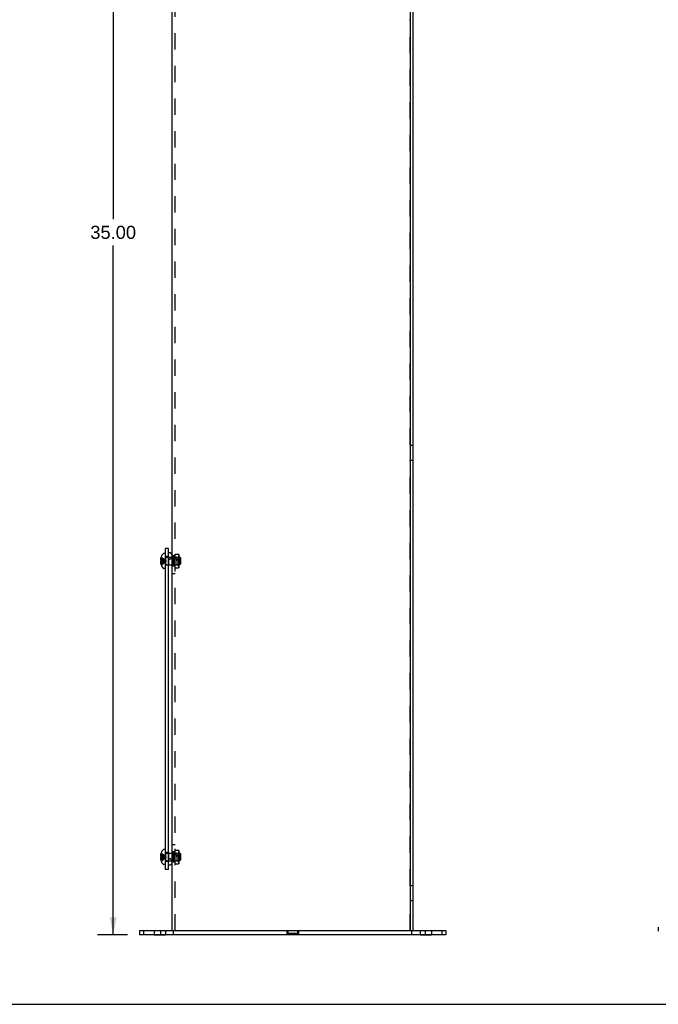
# Model space of a CAD drawing. Header units: inches. Extents: x 0 to 73.9, y 0 to 47.8.
# Tile 3 of 8: x 39.6 to 55.5, y 0 to 24.5. Entities that reach past the tile are written whole.
import ezdxf

# ---------------------------------------------------------------- set-up
doc = ezdxf.new("R2010")
doc.units = ezdxf.units.IN
doc.header["$LTSCALE"] = 4.065217
doc.header["$MEASUREMENT"] = 0
doc.linetypes.add('HIDDEN', pattern=[0.2, 0.1, -0.1])
doc.layers.get('0').update_dxf_attribs({"linetype": 'CONTINUOUS'})
for name, color, linetype in [('02___PRT_ALL_AXES', 7, 'CONTINUOUS'), ('2-BOTTOM-FLANGES', 7, 'CONTINUOUS'), ('DEFAULT_2', 8, 'HIDDEN')]:
    doc.layers.add(name, color=color, linetype=linetype)
doc.styles.get("Standard").update_dxf_attribs({"font": 'arial.ttf'})
doc.dimstyles.new('DIMSTYLE_1', dxfattribs={"dimtxt": 0.326087, "dimasz": 0.434783, "dimexe": 0.09, "dimexo": 0.07, "dimgap": 0.0375, "dimtad": 0, "dimtih": 1, "dimtoh": 1, "dimzin": 4, "dimdsep": 46, "dimtxsty": 'Standard', "dimblk": '_FILLED', "dimblk1": '_FILLED', "dimblk2": '_FILLED', "dimcen": 0.09, "dimazin": 1, "dimtfac": 1, "dimtofl": 0, "dimtmove": 0, "dimatfit": 3, "dimldrblk": '_FILLED', "dimfxl": 0, "dimtolj": 1, "dimtzin": 4, "dimarcsym": 0})

# ---------------------------------------------------------------- blocks, each defined once
blk = doc.blocks.new('_FILLED')
at = {"color": 0, "linetype": 'ByBlock'}
blk.add_solid([(0, 0), (-1, 0.2), (-1, -0.2)], dxfattribs=at)
blk = doc.blocks.new('*D19')
at = {"layer": '2-BOTTOM-FLANGES', "color": 2, "linetype": 'Continuous'}
for p, q in [((42.246, 36.733), (41.499, 36.733)), ((41.891, 36.733), (41.891, 19.559)), ((41.891, 1.733), (41.891, 18.907)), ((42.246, 1.733), (41.499, 1.733))]:
    blk.add_line(p, q, dxfattribs=at)
at = {"layer": '2-BOTTOM-FLANGES', "color": 2, "linetype": 'Continuous', "xscale": 0.4347826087, "yscale": 0.4347826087, "zscale": 0.4347826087}
for p, rotation in [((41.891, 36.733), 90), ((41.891, 1.733), 270)]:
    blk.add_blockref('_FILLED', p, dxfattribs=dict(at, rotation=rotation))
at = {"layer": '2-BOTTOM-FLANGES', "color": 2, "linetype": 'Continuous', "insert": (41.891, 19.396), "char_height": 0.3261, "width": 1.13949, "attachment_point": 2, "line_spacing_factor": 0.9}
blk.add_mtext('35.00', dxfattribs=at)

msp = doc.modelspace()

# ---------------------------------------------------------------- linework, layer by layer
at = {"color": 3, "linetype": 'Continuous'}
for p, q in [((43.363, 1.837), (43.363, 36.629)), ((49.363, 1.837), (49.363, 36.629)), ((49.288, 24.909), (49.288, 24.53)), ((49.294, 24.524), (49.294, 24.524)), ((49.3, 13.948), (49.3, 24.518)), ((49.288, 13.936), (49.288, 13.558)), ((49.294, 13.942), (49.294, 13.942)), ((49.294, 13.552), (49.294, 13.552)), ((49.3, 2.976), (49.3, 13.546)), ((43.198, 3.358), (43.198, 11.358)), ((49.288, 2.964), (49.288, 2.585)), ((49.294, 2.97), (49.294, 2.97)), ((49.294, 2.579), (49.294, 2.579)), ((49.3, 1.847), (49.3, 2.573)), ((50.175, 1.733), (42.55, 1.733))]:
    msp.add_line(p, q, dxfattribs=at)
at = {"color": 7, "linetype": 'Continuous'}
for p, q in [((49.288, 13.934), (49.363, 13.934)), ((49.288, 13.559), (49.363, 13.559)), ((43.273, 11.358), (43.198, 11.358)), ((43.273, 3.358), (43.273, 11.358)), ((43.074, 11.061), (43.084, 11.061)), ((43.084, 11.145), (43.085, 11.145)), ((43.085, 11.145), (43.084, 11.144)), ((43.084, 11.061), (43.085, 11.061)), ((43.198, 11.232), (43.151, 11.232)), ((43.283, 11.251), (43.273, 11.251)), ((43.273, 11.14), (43.363, 11.14)), ((43.084, 11.03), (43.074, 11.03)), ((43.085, 11.03), (43.084, 11.03)), ((43.084, 10.947), (43.085, 10.946)), ((43.085, 10.946), (43.084, 10.946)), ((43.198, 10.859), (43.151, 10.859)), ((43.273, 10.952), (43.363, 10.952)), ((43.074, 3.686), (43.084, 3.686)), ((43.084, 3.77), (43.085, 3.77)), ((43.085, 3.77), (43.084, 3.769)), ((43.084, 3.686), (43.085, 3.686)), ((43.198, 3.857), (43.151, 3.857)), ((43.273, 3.765), (43.363, 3.765)), ((43.084, 3.655), (43.074, 3.655)), ((43.085, 3.655), (43.084, 3.655)), ((43.084, 3.572), (43.085, 3.571)), ((43.085, 3.571), (43.084, 3.571)), ((43.198, 3.484), (43.151, 3.484)), ((43.273, 3.577), (43.363, 3.577)), ((43.283, 3.466), (43.273, 3.466)), ((43.273, 3.358), (43.198, 3.358)), ((49.288, 2.962), (49.363, 2.962)), ((49.288, 2.587), (49.363, 2.587)), ((42.55, 1.837), (50.175, 1.837)), ((42.55, 1.837), (42.55, 1.733)), ((50.175, 1.837), (50.175, 1.733)), ((55.469, 1.924), (55.469, 1.824)), ((0, 0), (73.913, 0))]:
    msp.add_line(p, q, dxfattribs=at)
for points in [[(43.074, 11.114), (43.073, 11.11), (43.072, 11.106), (43.072, 11.101), (43.071, 11.097), (43.07, 11.093), (43.07, 11.089), (43.07, 11.085), (43.069, 11.08)], [(43.069, 11.08), (43.07, 11.078), (43.07, 11.076), (43.07, 11.073), (43.071, 11.071), (43.072, 11.069), (43.072, 11.066), (43.073, 11.064), (43.074, 11.061)], [(43.085, 11.061), (43.085, 11.058), (43.084, 11.056), (43.084, 11.053), (43.084, 11.051), (43.084, 11.048), (43.084, 11.046)], [(43.084, 11.046), (43.084, 11.043), (43.084, 11.04), (43.084, 11.038), (43.084, 11.035), (43.085, 11.033), (43.085, 11.03)], [(43.074, 11.03), (43.073, 11.027), (43.072, 11.025), (43.072, 11.022), (43.071, 11.02), (43.07, 11.018), (43.07, 11.015), (43.07, 11.013), (43.069, 11.011)], [(43.069, 11.011), (43.07, 11.006), (43.07, 11.002), (43.07, 10.998), (43.071, 10.994), (43.072, 10.99), (43.072, 10.985), (43.073, 10.981), (43.074, 10.977)], [(43.074, 3.739), (43.073, 3.735), (43.072, 3.731), (43.072, 3.726), (43.071, 3.722), (43.07, 3.718), (43.07, 3.714), (43.07, 3.71), (43.069, 3.705)], [(43.069, 3.705), (43.07, 3.703), (43.07, 3.701), (43.07, 3.698), (43.071, 3.696), (43.072, 3.694), (43.072, 3.691), (43.073, 3.689), (43.074, 3.686)], [(43.085, 3.686), (43.085, 3.683), (43.084, 3.681), (43.084, 3.678), (43.084, 3.676), (43.084, 3.673), (43.084, 3.671)], [(43.074, 3.655), (43.073, 3.652), (43.072, 3.65), (43.072, 3.647), (43.071, 3.645), (43.07, 3.643), (43.07, 3.64), (43.07, 3.638), (43.069, 3.636)], [(43.069, 3.636), (43.07, 3.631), (43.07, 3.627), (43.07, 3.623), (43.071, 3.619), (43.072, 3.615), (43.072, 3.61), (43.073, 3.606), (43.074, 3.602)], [(43.084, 3.671), (43.084, 3.668), (43.084, 3.665), (43.084, 3.663), (43.084, 3.66), (43.085, 3.658), (43.085, 3.655)]]:
    msp.add_lwpolyline(points, dxfattribs=at)
at = {"color": 3, "linetype": 'Continuous'}
for centre, radius, start, end in [((49.294, 24.53), 0.006, 180, 270), ((49.294, 24.518), 0.006, 0, 90), ((49.294, 13.936), 0.006, 90, 180), ((49.294, 13.948), 0.006, 270, 360), ((49.294, 13.558), 0.006, 180, 270), ((49.294, 13.546), 0.006, 0, 90), ((49.294, 2.964), 0.006, 90, 180), ((49.294, 2.976), 0.006, 270, 360), ((49.294, 2.585), 0.006, 180, 270), ((49.294, 2.573), 0.006, 0, 90), ((49.29, 1.847), 0.01, 270, 360)]:
    msp.add_arc(centre, radius, start, end, dxfattribs=at)
at = {"color": 7, "linetype": 'Continuous'}
for centre, radius, start, end in [((43.326, 11.046), 0.261, 157.9106, 164.8059), ((43.326, 11.046), 0.262, 136.4862, 157.6387), ((43.151, 11.212), 0.02, 90, 136.4862), ((43.283, 11.171), 0.08, 0, 90), ((43.326, 11.046), 0.261, 195.1941, 202.0894), ((43.326, 11.046), 0.262, 202.3613, 223.5138), ((43.151, 10.879), 0.02, 223.5138, 270), ((43.326, 3.671), 0.261, 157.9106, 164.8059), ((43.326, 3.671), 0.262, 136.4862, 157.6387), ((43.151, 3.837), 0.02, 90, 136.4862), ((43.326, 3.671), 0.261, 195.1941, 202.0894), ((43.326, 3.671), 0.262, 202.3613, 223.5138), ((43.151, 3.504), 0.02, 223.5138, 270), ((43.283, 3.546), 0.08, 270, 360)]:
    msp.add_arc(centre, radius, start, end, dxfattribs=at)
at = {"layer": '02___PRT_ALL_AXES', "color": 8, "linetype": 'HIDDEN'}
for p, q in [((43.273, 11.155), (43.198, 11.155)), ((43.198, 11.155), (43.198, 10.937)), ((43.273, 11.155), (43.273, 10.937)), ((43.438, 11.171), (43.363, 11.171)), ((43.363, 11.171), (43.363, 10.921)), ((43.384, 11.17), (43.438, 11.17)), ((43.384, 10.921), (43.384, 11.17)), ((43.438, 11.216), (43.518, 11.216)), ((43.438, 10.876), (43.438, 11.216)), ((43.273, 10.937), (43.198, 10.937)), ((43.438, 10.921), (43.363, 10.921)), ((43.384, 10.921), (43.438, 10.921)), ((43.438, 10.876), (43.518, 10.876)), ((43.273, 3.78), (43.198, 3.78)), ((43.198, 3.78), (43.198, 3.562)), ((43.273, 3.78), (43.273, 3.562)), ((43.438, 3.796), (43.363, 3.796)), ((43.363, 3.796), (43.363, 3.546)), ((43.384, 3.795), (43.438, 3.795)), ((43.384, 3.546), (43.384, 3.795)), ((43.438, 3.841), (43.518, 3.841)), ((43.438, 3.501), (43.438, 3.841)), ((43.273, 3.562), (43.198, 3.562)), ((43.438, 3.546), (43.363, 3.546)), ((43.384, 3.546), (43.438, 3.546)), ((43.438, 3.501), (43.518, 3.501)), ((42.91, 1.837), (43.191, 1.837)), ((42.91, 1.837), (42.91, 1.733)), ((42.91, 1.733), (43.191, 1.733)), ((43.066, 1.837), (43.066, 1.733)), ((43.191, 1.837), (43.191, 1.733)), ((46.222, 1.837), (46.222, 1.733)), ((46.503, 1.837), (46.503, 1.733)), ((49.535, 1.837), (49.816, 1.837)), ((49.535, 1.837), (49.535, 1.733)), ((49.535, 1.733), (49.816, 1.733)), ((49.66, 1.837), (49.66, 1.733)), ((49.816, 1.837), (49.816, 1.733))]:
    msp.add_line(p, q, dxfattribs=at)
at = {"layer": 'DEFAULT_2', "color": 8, "linetype": 'HIDDEN'}
for p, q in [((43.438, 1.837), (43.438, 36.629)), ((49.288, 13.936), (49.288, 24.53)), ((49.288, 2.964), (49.288, 13.558)), ((43.084, 11.08), (43.069, 11.08)), ((43.084, 11.114), (43.074, 11.114)), ((43.084, 11.144), (43.084, 11.061)), ((43.084, 11.061), (43.107, 11.059)), ((43.149, 11.037), (43.169, 11.04)), ((43.189, 11.065), (43.208, 11.046)), ((43.189, 11.026), (43.208, 11.046)), ((43.189, 11.043), (43.198, 11.044)), ((43.226, 11.14), (43.273, 11.14)), ((43.273, 11.091), (43.283, 11.091)), ((43.363, 11.14), (43.473, 11.14)), ((43.394, 11.141), (43.384, 11.151)), ((43.384, 10.941), (43.384, 11.151)), ((43.394, 11.141), (43.518, 11.141)), ((43.394, 11.141), (43.394, 10.951)), ((43.563, 11.131), (43.473, 11.14)), ((43.473, 11.14), (43.473, 11.046)), ((43.473, 11.046), (43.473, 11.088)), ((43.473, 11.046), (43.473, 10.952)), ((43.528, 11.206), (43.518, 11.216)), ((43.518, 11.216), (43.518, 10.876)), ((43.518, 11.141), (43.528, 11.151)), ((43.528, 11.206), (43.528, 10.886)), ((43.573, 11.12), (43.563, 11.131)), ((43.563, 11.131), (43.563, 10.961)), ((43.573, 10.972), (43.573, 11.12)), ((43.084, 11.011), (43.069, 11.011)), ((43.084, 10.977), (43.074, 10.977)), ((43.084, 11.03), (43.107, 11.032)), ((43.084, 11.03), (43.084, 10.947)), ((43.106, 11.032), (43.128, 11.035)), ((43.128, 11.035), (43.149, 11.037)), ((43.226, 10.952), (43.273, 10.952)), ((43.363, 10.952), (43.473, 10.952)), ((43.394, 10.951), (43.384, 10.941)), ((43.394, 10.951), (43.518, 10.951)), ((43.563, 10.961), (43.473, 10.952)), ((43.518, 10.951), (43.528, 10.941)), ((43.528, 10.886), (43.518, 10.876)), ((43.573, 10.972), (43.563, 10.961)), ((43.363, 10.733), (43.438, 10.733)), ((43.363, 3.983), (43.438, 3.983)), ((43.084, 3.705), (43.069, 3.705)), ((43.084, 3.739), (43.074, 3.739)), ((43.084, 3.769), (43.084, 3.686)), ((43.084, 3.686), (43.107, 3.684)), ((43.085, 3.683), (43.085, 3.686)), ((43.189, 3.69), (43.208, 3.671)), ((43.226, 3.765), (43.273, 3.765)), ((43.363, 3.765), (43.473, 3.765)), ((43.394, 3.766), (43.384, 3.776)), ((43.384, 3.566), (43.384, 3.776)), ((43.394, 3.766), (43.518, 3.766)), ((43.394, 3.766), (43.394, 3.576)), ((43.563, 3.756), (43.473, 3.765)), ((43.473, 3.765), (43.473, 3.671)), ((43.473, 3.671), (43.473, 3.713)), ((43.528, 3.831), (43.518, 3.841)), ((43.518, 3.841), (43.518, 3.501)), ((43.518, 3.766), (43.528, 3.776)), ((43.528, 3.831), (43.528, 3.511)), ((43.573, 3.745), (43.563, 3.756)), ((43.563, 3.756), (43.563, 3.586)), ((43.573, 3.597), (43.573, 3.745)), ((43.084, 3.636), (43.069, 3.636)), ((43.084, 3.602), (43.074, 3.602)), ((43.084, 3.678), (43.084, 3.68)), ((43.084, 3.676), (43.084, 3.677)), ((43.084, 3.671), (43.084, 3.673)), ((43.084, 3.668), (43.084, 3.671)), ((43.084, 3.663), (43.084, 3.664)), ((43.084, 3.66), (43.084, 3.662)), ((43.084, 3.655), (43.107, 3.657)), ((43.084, 3.655), (43.084, 3.572)), ((43.106, 3.657), (43.128, 3.66)), ((43.128, 3.66), (43.149, 3.662)), ((43.149, 3.662), (43.169, 3.665)), ((43.189, 3.651), (43.208, 3.671)), ((43.189, 3.657), (43.208, 3.671)), ((43.189, 3.668), (43.198, 3.669)), ((43.226, 3.577), (43.273, 3.577)), ((43.273, 3.626), (43.283, 3.626)), ((43.363, 3.577), (43.473, 3.577)), ((43.394, 3.576), (43.384, 3.566)), ((43.394, 3.576), (43.518, 3.576)), ((43.473, 3.671), (43.473, 3.577)), ((43.563, 3.586), (43.473, 3.577)), ((43.518, 3.576), (43.528, 3.566)), ((43.528, 3.511), (43.518, 3.501)), ((43.573, 3.597), (43.563, 3.586)), ((49.288, 1.837), (49.288, 2.585)), ((42.644, 1.837), (42.644, 1.733)), ((43.394, 1.733), (43.394, 1.837)), ((46.222, 1.733), (46.222, 1.837)), ((46.23, 1.837), (46.23, 1.733)), ((46.238, 1.837), (46.238, 1.79)), ((46.253, 1.775), (46.473, 1.775)), ((46.488, 1.79), (46.488, 1.837)), ((46.495, 1.837), (46.495, 1.733)), ((46.503, 1.837), (46.503, 1.733)), ((49.331, 1.733), (49.331, 1.837)), ((50.081, 1.837), (50.081, 1.733))]:
    msp.add_line(p, q, dxfattribs=at)
for points in [[(43.084, 11.114), (43.106, 11.105), (43.128, 11.094), (43.149, 11.083), (43.169, 11.072), (43.189, 11.059), (43.208, 11.046)], [(43.084, 11.08), (43.106, 11.076), (43.128, 11.07), (43.149, 11.065), (43.169, 11.059), (43.189, 11.052), (43.208, 11.046)], [(43.084, 11.011), (43.106, 11.015), (43.128, 11.021), (43.149, 11.026), (43.169, 11.032), (43.189, 11.039), (43.208, 11.046)], [(43.084, 10.977), (43.106, 10.987), (43.128, 10.997), (43.149, 11.008), (43.169, 11.02), (43.189, 11.032), (43.208, 11.046)], [(43.085, 11.145), (43.107, 11.131), (43.128, 11.116), (43.149, 11.1), (43.169, 11.083), (43.189, 11.065)], [(43.106, 11.059), (43.128, 11.057), (43.149, 11.054), (43.169, 11.051), (43.189, 11.049)], [(43.128, 11.057), (43.149, 11.054), (43.169, 11.051), (43.189, 11.049), (43.208, 11.046)], [(43.169, 11.04), (43.189, 11.043), (43.208, 11.046)], [(43.169, 11.04), (43.189, 11.043), (43.208, 11.046)], [(43.085, 10.946), (43.107, 10.96), (43.128, 10.975), (43.149, 10.991), (43.169, 11.008), (43.189, 11.026)], [(43.084, 3.739), (43.106, 3.73), (43.128, 3.719), (43.149, 3.708), (43.169, 3.697), (43.189, 3.684), (43.208, 3.671)], [(43.084, 3.705), (43.106, 3.701), (43.128, 3.695), (43.149, 3.69), (43.169, 3.684), (43.189, 3.677), (43.208, 3.671)], [(43.085, 3.77), (43.107, 3.756), (43.128, 3.741), (43.149, 3.725), (43.169, 3.708), (43.189, 3.69)], [(43.106, 3.684), (43.128, 3.682), (43.149, 3.679), (43.169, 3.676), (43.189, 3.674)], [(43.128, 3.682), (43.149, 3.679), (43.169, 3.676), (43.189, 3.674), (43.208, 3.671)], [(43.084, 3.636), (43.106, 3.64), (43.128, 3.646), (43.149, 3.651), (43.169, 3.657), (43.189, 3.664), (43.208, 3.671)], [(43.084, 3.602), (43.106, 3.612), (43.128, 3.622), (43.149, 3.633), (43.169, 3.645), (43.189, 3.657)], [(43.085, 3.571), (43.107, 3.585), (43.128, 3.6), (43.149, 3.616), (43.169, 3.633), (43.189, 3.651)], [(43.169, 3.665), (43.189, 3.668), (43.208, 3.671)], [(43.169, 3.665), (43.189, 3.668), (43.208, 3.671)]]:
    msp.add_lwpolyline(points, dxfattribs=at)
for centre, radius, start, end in [((43.226, 11.168), 0.0282, 180, 270), ((43.283, 11.171), 0.08, 270, 360), ((43.743, 11.591), 0.571, 232.1862, 252.6646), ((43.226, 10.923), 0.0282, 90, 180), ((43.226, 3.793), 0.0282, 180, 270), ((43.743, 4.216), 0.571, 232.1862, 252.6646), ((43.226, 3.548), 0.0282, 90, 180), ((43.283, 3.546), 0.08, 0, 90), ((46.253, 1.79), 0.015, 180, 270), ((46.473, 1.79), 0.015, 270, 360)]:
    msp.add_arc(centre, radius, start, end, dxfattribs=at)

# ---------------------------------------------------------------- dimensions: what is measured, and where the dimension line sits
at = {"layer": '2-BOTTOM-FLANGES', "color": 2, "linetype": 'Continuous'}
dim = msp.add_linear_dim(base=(41.891, 36.733), p1=(41.429, 1.733), p2=(41.429, 36.733), angle=90, dimstyle='DIMSTYLE_1', dxfattribs=at)
dim.commit()
dim.dimension.update_dxf_attribs({"geometry": '*D19', "text_midpoint": (41.89, 19.231), "dimtype": 160})

doc.saveas('drawing.dxf')
